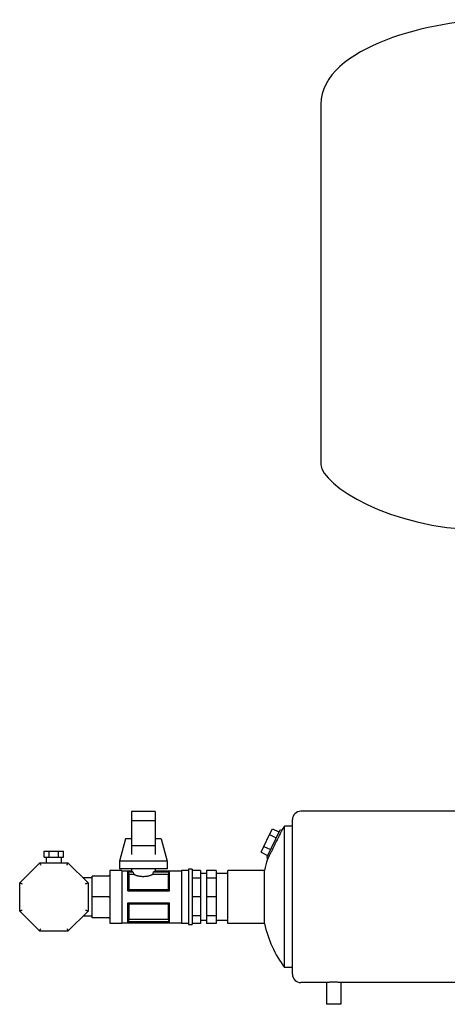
# Model space of a CAD drawing. Header units: millimetres. Extents: x 10 to 1654, y 11 to 891.
# Tile 1 of 6: x 10 to 369, y 66 to 891. Entities that reach past the tile are written whole.
import ezdxf

# ---------------------------------------------------------------- set-up
doc = ezdxf.new("R2010")
doc.units = ezdxf.units.MM

msp = doc.modelspace()

# ---------------------------------------------------------------- linework, layer by layer
at = {"color": 7, "linetype": 'Continuous', "lineweight": 25}
for p, q in [((262.97, 820.38), (262.97, 518.39)), ((123.97, 227.89), (103.97, 227.89)), ((103.97, 227.89), (103.97, 219.89)), ((123.97, 227.89), (123.97, 219.89)), ((389.97, 227.99), (245.97, 227.99)), ((123.97, 219.89), (103.97, 219.89)), ((103.97, 219.89), (103.97, 199.02)), ((123.97, 219.89), (123.97, 199.02)), ((232.42, 96.99), (232.42, 215.49)), ((238.31, 215.49), (232.42, 215.49)), ((238.97, 215.72), (238.31, 215.49)), ((238.97, 91.49), (238.97, 220.99)), ((215.11, 198.54), (219.92, 208.4)), ((228.39, 212.08), (217.43, 189.61)), ((219.92, 208.4), (222.33, 213.33)), ((219.92, 208.4), (225.31, 205.77)), ((222.33, 213.33), (227.72, 210.7)), ((228.39, 212.08), (230.51, 212.81)), ((98.97, 204.89), (93.97, 186.14)), ((103.97, 204.89), (98.97, 204.89)), ((123.97, 199.02), (103.97, 199.02)), ((103.97, 199.02), (103.97, 191.65)), ((128.97, 204.89), (123.97, 204.89)), ((123.97, 199.02), (123.97, 191.65)), ((128.97, 204.89), (133.97, 186.14)), ((212.71, 193.61), (215.11, 198.54)), ((215.11, 198.54), (220.51, 195.91)), ((30.89, 189.64), (30.89, 194.64)), ((30.89, 194.64), (34.93, 194.64)), ((34.93, 189.64), (34.93, 194.64)), ((34.93, 194.64), (43.01, 194.64)), ((43.01, 189.64), (43.01, 194.64)), ((43.01, 194.64), (47.06, 194.64)), ((47.06, 189.64), (47.06, 194.64)), ((212.71, 193.61), (218.1, 190.98)), ((10.32, 168.11), (27.11, 184.89)), ((27.11, 184.89), (50.84, 184.89)), ((30.89, 189.64), (34.93, 189.64)), ((32.62, 189.64), (32.62, 184.89)), ((34.93, 189.64), (43.01, 189.64)), ((43.01, 189.64), (47.06, 189.64)), ((45.32, 184.89), (45.32, 189.64)), ((50.84, 184.89), (67.62, 168.11)), ((93.97, 186.14), (93.97, 179.89)), ((133.97, 186.14), (93.97, 186.14)), ((133.97, 186.14), (133.97, 179.89)), ((217.43, 189.61), (218.07, 187.75)), ((70.97, 156.24), (70.97, 173.74)), ((84.97, 173.74), (70.97, 173.74)), ((95.97, 178.39), (85.97, 178.39)), ((85.97, 178.39), (85.97, 156.24)), ((133.97, 179.89), (93.97, 179.89)), ((95.97, 178.39), (95.97, 156.24)), ((103.97, 177.89), (95.97, 177.89)), ((100.97, 177.31), (105.31, 177.31)), ((100.97, 161.24), (100.97, 177.31)), ((101, 177.24), (105.31, 177.24)), ((101.91, 174.93), (101.91, 162.32)), ((106.03, 174.93), (101.91, 174.93)), ((103.97, 179.89), (103.97, 177.89)), ((105.31, 177.24), (105.31, 177.31)), ((135.04, 174.93), (121.91, 174.93)), ((122.63, 177.31), (135.97, 177.31)), ((122.63, 177.31), (122.63, 177.24)), ((122.63, 177.24), (135.95, 177.24)), ((123.97, 179.89), (123.97, 177.89)), ((145.97, 177.89), (123.97, 177.89)), ((135.04, 162.32), (135.04, 174.93)), ((135.97, 161.24), (135.97, 177.31)), ((151.97, 178.39), (145.97, 178.39)), ((145.97, 178.39), (145.97, 156.24)), ((154.97, 179.39), (151.97, 179.39)), ((151.97, 179.39), (151.97, 156.24)), ((154.97, 179.39), (154.97, 156.24)), ((161.97, 178.48), (154.97, 178.48)), ((161.97, 178.48), (161.97, 171.97)), ((166.97, 175.72), (161.97, 175.72)), ((174.97, 178.48), (166.97, 178.48)), ((166.97, 178.48), (166.97, 171.97)), ((174.97, 178.48), (174.97, 171.97)), ((184.97, 175.72), (174.97, 175.72)), ((184.97, 133.99), (184.97, 178.49)), ((215.48, 178.49), (184.97, 178.49)), ((215.48, 133.99), (215.48, 178.49)), ((10.32, 144.37), (10.32, 168.11)), ((70.97, 172.12), (63.62, 172.12)), ((67.62, 168.11), (67.62, 144.37)), ((161.97, 171.97), (154.97, 171.97)), ((161.97, 171.97), (161.97, 156.24)), ((174.97, 171.97), (166.97, 171.97)), ((166.97, 171.97), (166.97, 156.24)), ((174.97, 171.97), (174.97, 156.24)), ((100.97, 161.24), (135.97, 161.24)), ((101.91, 162.32), (135.04, 162.32)), ((84.97, 156.24), (70.97, 156.24)), ((70.97, 138.74), (70.97, 156.24)), ((85.97, 156.24), (85.97, 134.09)), ((95.97, 156.24), (95.97, 134.09)), ((100.97, 151.24), (135.97, 151.24)), ((100.97, 135.18), (100.97, 151.24)), ((101.91, 150.16), (101.91, 137.56)), ((135.04, 150.16), (101.91, 150.16)), ((135.04, 137.56), (135.04, 150.16)), ((135.97, 135.18), (135.97, 151.24)), ((145.97, 156.24), (145.97, 134.09)), ((151.97, 156.24), (151.97, 133.09)), ((154.97, 156.24), (154.97, 133.09)), ((161.97, 156.24), (154.97, 156.24)), ((161.97, 156.24), (161.97, 140.51)), ((174.97, 156.24), (166.97, 156.24)), ((166.97, 156.24), (166.97, 140.51)), ((174.97, 156.24), (174.97, 140.51)), ((27.11, 127.59), (10.32, 144.37)), ((67.62, 144.37), (50.84, 127.59)), ((63.62, 140.37), (70.97, 140.37)), ((161.97, 140.51), (154.97, 140.51)), ((161.97, 140.51), (161.97, 134)), ((174.97, 140.51), (166.97, 140.51)), ((166.97, 140.51), (166.97, 134)), ((174.97, 140.51), (174.97, 134)), ((84.97, 138.74), (70.97, 138.74)), ((85.97, 134.09), (95.97, 134.09)), ((95.97, 134.59), (145.97, 134.59)), ((100.97, 135.18), (135.97, 135.18)), ((135.95, 135.24), (101, 135.24)), ((101.91, 137.56), (135.04, 137.56)), ((145.97, 134.09), (151.97, 134.09)), ((151.97, 133.09), (154.97, 133.09)), ((161.97, 134), (154.97, 134)), ((161.97, 136.77), (166.97, 136.77)), ((174.97, 134), (166.97, 134)), ((174.97, 136.77), (184.97, 136.77)), ((215.48, 133.99), (184.97, 133.99)), ((50.84, 127.59), (27.11, 127.59)), ((238.97, 96.99), (232.42, 96.99)), ((267.57, 84.49), (245.97, 84.49)), ((267.57, 84.49), (267.57, 66.24)), ((435.57, 84.49), (279.57, 84.49)), ((279.57, 84.49), (279.57, 66.24)), ((279.57, 66.24), (267.57, 66.24))]:
    msp.add_line(p, q, dxfattribs=at)
at = {"color": 7, "linetype": 'Continuous', "lineweight": 25, "flags": 128}
for points in [[(100.97, 177.31), (100.99, 177.27), (101, 177.24)], [(135.95, 177.24), (135.96, 177.28), (135.97, 177.31)], [(101, 135.24), (100.99, 135.2), (100.97, 135.18)], [(135.97, 135.18), (135.96, 135.21), (135.95, 135.24)]]:
    msp.add_lwpolyline(points, dxfattribs=at)
at = {"color": 7, "linetype": 'Continuous', "lineweight": 25}
for centre, radius, start, end in [((245.97, 220.99), 7, 90, 180), ((312.97, 156.24), 100, 143.66538, 145.55283), ((312.97, 156.24), 100, 161.63195, 167.14409), ((312.97, 156.24), 100, 192.85591, 216.33462), ((245.97, 91.49), 7, 180, 270)]:
    msp.add_arc(centre, radius, start, end, dxfattribs=at)
for points in [[(407.97, 891.24), (359.52, 891.24), (262.97, 869.08), (262.97, 820.38)], [(262.97, 518.39), (262.97, 501.81), (321.91, 464.24), (395.27, 464.24)], [(101, 177.24), (101.33, 176.44), (101.63, 175.66), (101.91, 174.93)], [(105.31, 177.24), (105.53, 176.44), (105.77, 175.66), (106.03, 174.93)], [(121.91, 174.93), (122.18, 175.66), (122.42, 176.44), (122.63, 177.24)], [(135.04, 174.93), (135.32, 175.66), (135.62, 176.44), (135.95, 177.24)], [(101.91, 162.32), (101.63, 161.98), (101.33, 161.62), (100.97, 161.24)], [(135.97, 161.24), (135.62, 161.62), (135.32, 161.98), (135.04, 162.32)], [(100.97, 151.24), (101.33, 150.86), (101.63, 150.5), (101.91, 150.16)], [(135.04, 150.16), (135.32, 150.5), (135.62, 150.86), (135.97, 151.24)], [(101.91, 137.56), (101.63, 136.82), (101.33, 136.05), (101, 135.24)], [(135.95, 135.24), (135.62, 136.05), (135.32, 136.82), (135.04, 137.56)]]:
    msp.add_open_spline(points, degree=3, dxfattribs=at)
for points, knots in [([(238.97, 215.3), (238.76, 215.36), (238.59, 215.41), (238.37, 215.47), (238.31, 215.49), (238.31, 215.49)], [0, 0, 0, 0, 0.5, 0.5, 1, 1, 1, 1]), ([(230.51, 212.81), (230.51, 212.81), (230.5, 212.79), (230.46, 212.7), (230.43, 212.64), (230.35, 212.49), (230.3, 212.39), (230.18, 212.15), (230.11, 212.01), (229.88, 211.54), (229.69, 211.15), (229.35, 210.47), (229.23, 210.23), (228.97, 209.7), (228.83, 209.43), (228.4, 208.56), (228.09, 207.93), (227.58, 206.9), (227.4, 206.55), (227.04, 205.82), (226.86, 205.45), (226.3, 204.32), (225.91, 203.54), (225.3, 202.33), (225.1, 201.92), (224.7, 201.1), (224.5, 200.7), (224.09, 199.88), (223.89, 199.47), (223.48, 198.66), (223.28, 198.25), (222.68, 197.04), (222.29, 196.26), (221.54, 194.74), (221.17, 194.01), (220.67, 192.98), (220.5, 192.65), (220.19, 192.02), (220.03, 191.71), (219.6, 190.84), (219.34, 190.32), (219, 189.64), (218.9, 189.42), (218.7, 189.03), (218.62, 188.86), (218.39, 188.39), (218.27, 188.15), (218.11, 187.83), (218.07, 187.75), (218.07, 187.75)], [0, 0, 0, 0, 0.03125, 0.03125, 0.0625, 0.0625, 0.09375, 0.09375, 0.125, 0.125, 0.1875, 0.1875, 0.21875, 0.21875, 0.25, 0.25, 0.3125, 0.3125, 0.34375, 0.34375, 0.375, 0.375, 0.4375, 0.4375, 0.46875, 0.46875, 0.5, 0.5, 0.53125, 0.53125, 0.5625, 0.5625, 0.625, 0.625, 0.6875, 0.6875, 0.71875, 0.71875, 0.75, 0.75, 0.8125, 0.8125, 0.84375, 0.84375, 0.875, 0.875, 0.9375, 0.9375, 1, 1, 1, 1]), ([(27.11, 184.89), (27.11, 184.89), (27.12, 184.85), (27.2, 184.65), (27.27, 184.5), (27.43, 184.11), (27.53, 183.87), (27.73, 183.38), (27.84, 183.13), (27.93, 182.89)], [0, 0, 0, 0, 0.25, 0.25, 0.5, 0.5, 0.75, 0.75, 1, 1, 1, 1]), ([(50.01, 182.89), (50.11, 183.13), (50.21, 183.38), (50.42, 183.87), (50.52, 184.11), (50.68, 184.5), (50.74, 184.65), (50.82, 184.85), (50.84, 184.89), (50.84, 184.89)], [0, 0, 0, 0, 0.25, 0.25, 0.5, 0.5, 0.75, 0.75, 1, 1, 1, 1]), ([(85.97, 174.74), (85.97, 174.62), (85.95, 174.5), (85.85, 174.25), (85.78, 174.13), (85.58, 173.94), (85.46, 173.86), (85.22, 173.76), (85.09, 173.74), (84.97, 173.74)], [0, 0, 0, 0, 0.25, 0.25, 0.5, 0.5, 0.75, 0.75, 1, 1, 1, 1]), ([(103.97, 177.89), (103.97, 177.89), (103.98, 177.89), (103.99, 177.88), (104.01, 177.87), (104.04, 177.86), (104.08, 177.84), (104.12, 177.82), (104.18, 177.8), (104.24, 177.77), (104.33, 177.73), (104.45, 177.67), (104.62, 177.6), (104.82, 177.51), (105.05, 177.42), (105.22, 177.34), (105.31, 177.31)], [0, 0, 0, 0, 0.054384, 0.109024, 0.16393, 0.219112, 0.274579, 0.330339, 0.386404, 0.44278, 0.499478, 0.593107, 0.689943, 0.790017, 0.893361, 1, 1, 1, 1]), ([(121.91, 174.93), (121.85, 174.9), (121.71, 174.84), (121.5, 174.76), (121.29, 174.67), (121.06, 174.58), (120.83, 174.49), (120.59, 174.4), (120.14, 174.24), (119.44, 174.01), (118.45, 173.73), (117.4, 173.49), (116.3, 173.3), (115.15, 173.18), (113.98, 173.14), (112.81, 173.18), (111.66, 173.3), (110.55, 173.49), (109.5, 173.73), (108.5, 174.01), (107.74, 174.26), (107.17, 174.47), (106.77, 174.63), (106.39, 174.78), (106.15, 174.88), (106.03, 174.93)], [0, 0, 0, 0, 0.017956, 0.03586, 0.053726, 0.071572, 0.089412, 0.107264, 0.125142, 0.188157, 0.250266, 0.312988, 0.374545, 0.437281, 0.499483, 0.56176, 0.624627, 0.686632, 0.74983, 0.811886, 0.874856, 0.906123, 0.937345, 0.968609, 1, 1, 1, 1]), ([(122.63, 177.31), (122.68, 177.33), (122.78, 177.37), (122.92, 177.43), (123.05, 177.48), (123.17, 177.53), (123.28, 177.58), (123.38, 177.62), (123.47, 177.66), (123.55, 177.7), (123.65, 177.75), (123.76, 177.79), (123.85, 177.84), (123.92, 177.87), (123.97, 177.89), (123.97, 177.89), (123.97, 177.89)], [0, 0, 0, 0, 0.059469, 0.117923, 0.175366, 0.231802, 0.287238, 0.341677, 0.395125, 0.447587, 0.49907, 0.601196, 0.702298, 0.80243, 0.901645, 1, 1, 1, 1]), ([(10.32, 168.11), (10.32, 168.11), (10.37, 168.09), (10.56, 168.01), (10.71, 167.95), (11.1, 167.78), (11.34, 167.69), (11.83, 167.48), (12.09, 167.38), (12.32, 167.28)], [0, 0, 0, 0, 0.25, 0.25, 0.5, 0.5, 0.75, 0.75, 1, 1, 1, 1]), ([(65.62, 167.28), (65.86, 167.38), (66.11, 167.48), (66.61, 167.69), (66.84, 167.78), (67.23, 167.95), (67.39, 168.01), (67.58, 168.09), (67.62, 168.11), (67.62, 168.11)], [0, 0, 0, 0, 0.25, 0.25, 0.5, 0.5, 0.75, 0.75, 1, 1, 1, 1]), ([(84.97, 156.24), (85.09, 156.24), (85.22, 156.24), (85.46, 156.24), (85.58, 156.24), (85.78, 156.24), (85.85, 156.24), (85.95, 156.24), (85.97, 156.24), (85.97, 156.24)], [0, 0, 0, 0, 0.25, 0.25, 0.5, 0.5, 0.75, 0.75, 1, 1, 1, 1]), ([(10.32, 144.37), (10.32, 144.37), (10.37, 144.39), (10.56, 144.47), (10.71, 144.54), (11.1, 144.7), (11.34, 144.8), (11.83, 145), (12.09, 145.1), (12.32, 145.2)], [0, 0, 0, 0, 0.25, 0.25, 0.5, 0.5, 0.75, 0.75, 1, 1, 1, 1]), ([(65.62, 145.2), (65.86, 145.1), (66.11, 145), (66.61, 144.8), (66.84, 144.7), (67.23, 144.54), (67.39, 144.47), (67.58, 144.39), (67.62, 144.37), (67.62, 144.37)], [0, 0, 0, 0, 0.25, 0.25, 0.5, 0.5, 0.75, 0.75, 1, 1, 1, 1]), ([(84.97, 138.74), (85.09, 138.74), (85.22, 138.72), (85.46, 138.62), (85.58, 138.55), (85.78, 138.35), (85.85, 138.23), (85.95, 137.99), (85.97, 137.86), (85.97, 137.74)], [0, 0, 0, 0, 0.25, 0.25, 0.5, 0.5, 0.75, 0.75, 1, 1, 1, 1]), ([(27.11, 127.59), (27.11, 127.59), (27.12, 127.63), (27.2, 127.83), (27.27, 127.98), (27.43, 128.37), (27.53, 128.61), (27.73, 129.1), (27.84, 129.36), (27.93, 129.59)], [0, 0, 0, 0, 0.25, 0.25, 0.5, 0.5, 0.75, 0.75, 1, 1, 1, 1]), ([(50.01, 129.59), (50.11, 129.36), (50.21, 129.1), (50.42, 128.61), (50.52, 128.37), (50.68, 127.98), (50.74, 127.83), (50.82, 127.63), (50.84, 127.59), (50.84, 127.59)], [0, 0, 0, 0, 0.25, 0.25, 0.5, 0.5, 0.75, 0.75, 1, 1, 1, 1]), ([(279.57, 84.49), (279.57, 84.49), (279.54, 84.49), (279.42, 84.5), (279.37, 84.51), (279.26, 84.52), (279.13, 84.53), (278.96, 84.54), (278.77, 84.55), (278.67, 84.56), (278.34, 84.58), (278.1, 84.6), (277.54, 84.63), (277.23, 84.65), (276.58, 84.68), (276.24, 84.69), (275.69, 84.71), (275.51, 84.72), (275.13, 84.73), (274.94, 84.73), (274.36, 84.74), (273.97, 84.74), (273.18, 84.74), (272.79, 84.74), (272.22, 84.73), (272.03, 84.73), (271.65, 84.72), (271.46, 84.71), (270.92, 84.69), (270.57, 84.68), (269.92, 84.65), (269.61, 84.63), (269.06, 84.6), (268.81, 84.58), (268.48, 84.56), (268.38, 84.55), (268.19, 84.54), (268.11, 84.53), (267.88, 84.52), (267.77, 84.51), (267.61, 84.49), (267.57, 84.49), (267.57, 84.49)], [0, 0, 0, 0, 0.0625, 0.0625, 0.09375, 0.09375, 0.125, 0.15625, 0.15625, 0.1875, 0.1875, 0.25, 0.25, 0.3125, 0.3125, 0.375, 0.375, 0.40625, 0.40625, 0.4375, 0.4375, 0.5, 0.5, 0.5625, 0.5625, 0.59375, 0.59375, 0.625, 0.625, 0.6875, 0.6875, 0.75, 0.75, 0.8125, 0.8125, 0.84375, 0.84375, 0.875, 0.875, 0.9375, 0.9375, 1, 1, 1, 1])]:
    msp.add_open_spline(points, degree=3, knots=knots, dxfattribs=at)

doc.saveas('drawing.dxf')
